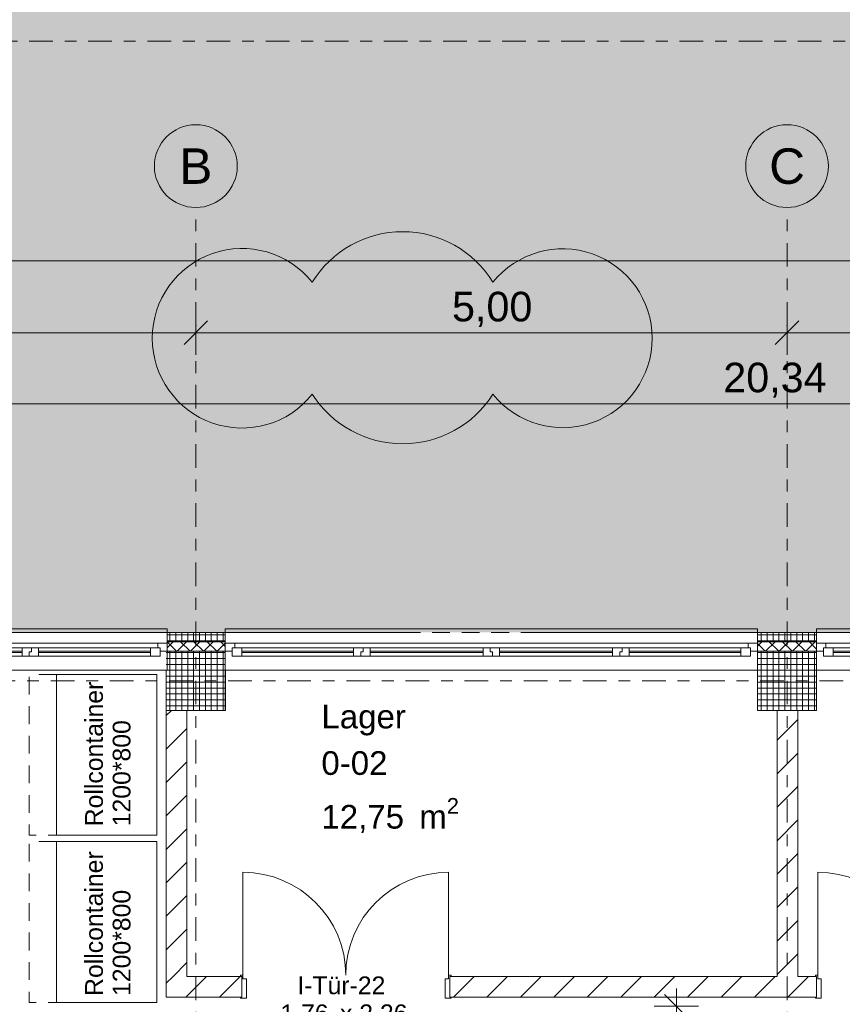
# Model space of a CAD drawing. Header units: metres. Extents: x -167 to 338, y -186 to 508.
# Tile 36 of 113: x 21 to 28, y 41 to 49. Entities that reach past the tile are written whole.
import ezdxf
from ezdxf.enums import TextEntityAlignment as Align

# ---------------------------------------------------------------- set-up
doc = ezdxf.new("R2010")
doc.units = ezdxf.units.M
doc.header["$MEASUREMENT"] = 0
for name, pattern in [('LINE_LT_20', [11, 2, -0.9, 0.1, -0.9, 4, -1, 2, -0.1]), ('Raster', [0.4, 0.2, -0.1, 0, -0.1]), ('Strichlinie eng', [0.23, 0.15, -0.08])]:
    doc.linetypes.add(name, pattern=pattern)
for name, color, linetype in [('10 Stütze', 7, 'Continuous'), ('10 Wand außen', 7, 'Continuous'), ('10 Wand innen', 7, 'Continuous'), ('20 Decke', 7, 'Continuous'), ('50 Staffage', 7, 'Continuous'), ('60 Gelände 2D Übersicht', 7, 'Continuous'), ('60 Grenzen', 7, 'Continuous'), ('80 Raum', 7, 'Continuous'), ('90 Achsraster', 7, 'Continuous'), ('94 Genehmigungsplanung Bemaßung', 7, 'Continuous'), ('PB-L-Baugrenze', 7, 'Continuous')]:
    doc.layers.add(name, color=color, linetype=linetype)
doc.styles.add('ERSTELLTER_STIL_1', font='arial.ttf')
doc.styles.add('ERSTELLTER_STIL_2', font='arial.ttf')
doc.dimstyles.new('ERSTELLTER_STIL__1', dxfattribs={"dimtxt": 0.25, "dimasz": 0.19, "dimexe": 0.18, "dimexo": 0.1, "dimgap": 0, "dimtad": 1, "dimtih": 1, "dimtoh": 1, "dimzin": 0, "dimdsep": 46, "dimtxsty": 'ERSTELLTER_STIL_1', "dimblk": 'ARROWHEAD_6', "dimblk1": 'ARROWHEAD_6', "dimblk2": 'ARROWHEAD_6', "dimcen": 0.09, "dimclrd": 7, "dimclre": 7, "dimclrt": 7, "dimazin": 0, "dimtfac": 1, "dimtdec": 4, "dimtmove": 0, "dimatfit": 3, "dimfxl": 1, "dimtolj": 1, "dimtzin": 0, "dimarcsym": 0})
doc.dimstyles.new('ERSTELLTER_STIL__2', dxfattribs={"dimtxt": 0.25, "dimasz": 0.19, "dimexe": 0.18, "dimexo": 0.1, "dimgap": 0, "dimtad": 1, "dimzin": 0, "dimdsep": 46, "dimtxsty": 'ERSTELLTER_STIL_1', "dimblk": 'ARROWHEAD_6', "dimblk1": 'ARROWHEAD_6', "dimblk2": 'ARROWHEAD_6', "dimcen": 0.09, "dimclrd": 7, "dimclre": 7, "dimclrt": 7, "dimazin": 0, "dimtfac": 1, "dimtdec": 4, "dimtmove": 0, "dimatfit": 3, "dimfxl": 1, "dimtolj": 1, "dimtzin": 0, "dimarcsym": 0})
pattern_1 = [(225, (27236.132094, 33357.27905), (-0.0565685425, 0.0565685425), []), (315, (27236.132094, 33357.27905), (0.0565685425, 0.0565685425), [])]
pattern_2 = [(0, (27236.132094, 33357.27905), (0, 0.05), []), (90, (27236.132094, 33357.27905), (-0.05, 0), [])]
pattern_3 = [(45, (27236.1321, 33357.27905), (-0.1414213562, 0.1414213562), [])]

# ---------------------------------------------------------------- blocks, each defined once
blk = doc.blocks.new('Lager_0-02_2_1', base_point=(24.7225, 42.8109))
at = {"layer": '80 Raum', "color": 7, "lineweight": 18, "insert": (23.8128, 42.5994), "char_height": 0.2, "attachment_point": 1, "style": 'ERSTELLTER_STIL_1'}
blk.add_mtext('\\A1;{\\pql;\\pt0,0.2;\\fArial|b0|i0|c0|p0;\\W1.000000;12,75\\fArial|b0|i0|c0|p0;\\W1.000000;\\A1{\\H.66x;\\S^  ;}\\fArial|b0|i0|c0|p0;\\W1.000000; m\\fArial|b0|i0|c0|p0;\\W1.000000;\\A1{\\H.66x;\\S2^  ;}}', dxfattribs=at)
at = {"layer": '80 Raum', "color": 7, "lineweight": 18, "style": 'ERSTELLTER_STIL_1'}
for tag, p in [('ROOM_NAME', (23.8128, 43.388)), ('DUMMY_850', (24.5143, 43.4337)), ('DUMMY_851', (24.3618, 43.0409)), ('ROOM_NUMBER', (23.8128, 42.9951)), ('DUMMY_852', (23.8128, 42.648))]:
    blk.add_attdef(tag, text='', height=0.2, dxfattribs=at).set_placement(p, align=Align.TOP_LEFT)
blk = doc.blocks.new('4-Flügelfenster 27_2')
at = {"layer": '10 Wand außen', "color": 7, "linetype": 'Continuous', "lineweight": 13}
for p, q in [((-2.2507, 0.16), (2.2507, 0.16)), ((-2.2507, -0.16), (-2.2507, -0.19)), ((2.2507, -0.19), (2.2507, -0.16)), ((-2.2507, -0.19), (2.2507, -0.19))]:
    blk.add_line(p, q, dxfattribs=at)
at = {"layer": '10 Wand außen', "color": 8, "linetype": 'Continuous', "lineweight": 18}
for p, q in [((-2.2507, 0), (-2.2507, 0.16)), ((2.2507, 0), (2.2507, 0.16)), ((-2.2507, -0.07), (-2.2507, 0)), ((-2.2507, -0.07), (-2.2507, 0)), ((2.2507, -0.07), (2.2507, 0)), ((2.2507, -0.07), (2.2507, 0)), ((-2.2507, -0.08), (-2.2507, -0.07)), ((-2.2507, -0.16), (-2.2507, -0.08)), ((2.2507, -0.08), (2.2507, -0.07)), ((2.2507, -0.16), (2.2507, -0.08))]:
    blk.add_line(p, q, dxfattribs=at)
at = {"layer": '10 Wand außen', "color": 7, "linetype": 'Continuous', "lineweight": 18}
for p, q in [((-2.2507, 0), (-2.1907, 0)), ((-2.1907, -0.03), (-2.1907, 0.04)), ((-2.1907, 0.04), (-2.1107, 0.04)), ((-2.1907, 0), (-2.1907, -0.03)), ((-2.1107, 0.04), (-1.1654, 0.04)), ((-2.1107, 0.04), (-2.1107, -0.03)), ((-2.1107, 0.01), (-1.1654, 0.01)), ((-1.1654, -0.03), (-1.1654, 0.04)), ((-1.1654, 0.04), (-1.1054, 0.04)), ((-1.1054, 0.04), (-1.1054, 0.005)), ((-1.1054, 0.005), (-1.1054, 0.04)), ((-1.1054, 0.04), (-1.0254, 0.04)), ((-1.1054, 0.005), (-1.0854, 0.005)), ((-1.0854, 0.005), (-1.1054, 0.005)), ((-1.0854, 0.005), (-1.0854, -0.03)), ((-1.0854, -0.03), (-1.0854, 0.005)), ((-1.0254, 0.04), (-0.07, 0.04)), ((-1.0254, 0.04), (-1.0254, -0.03)), ((-1.0254, 0.01), (-0.07, 0.01)), ((-0.07, -0.03), (-0.07, 0.04)), ((-0.07, 0.04), (0.01, 0.04)), ((0.01, 0.005), (-0.01, 0.005)), ((-0.01, 0.005), (-0.01, -0.03)), ((-0.01, -0.03), (-0.01, 0.005)), ((-0.01, 0.005), (0.01, 0.005)), ((0.01, 0.04), (0.01, 0.005)), ((0.01, 0.04), (0.07, 0.04)), ((0.01, 0.005), (0.01, 0.04)), ((0.07, 0.04), (1.0254, 0.04)), ((0.07, 0.04), (0.07, -0.03)), ((0.07, 0.01), (1.0254, 0.01)), ((1.0254, -0.03), (1.0254, 0.04)), ((1.0254, 0.04), (1.0854, 0.04)), ((1.0854, 0.04), (1.0854, 0.005)), ((1.0854, 0.005), (1.0854, 0.04)), ((1.0854, 0.04), (1.1654, 0.04)), ((1.0854, 0.005), (1.1054, 0.005)), ((1.1054, 0.005), (1.0854, 0.005)), ((1.1054, 0.005), (1.1054, -0.03)), ((1.1054, -0.03), (1.1054, 0.005)), ((1.1654, 0.04), (2.1107, 0.04)), ((1.1654, 0.04), (1.1654, -0.03)), ((1.1654, 0.01), (2.1107, 0.01)), ((2.1107, -0.03), (2.1107, 0.04)), ((2.1107, 0.04), (2.1907, 0.04)), ((2.1907, 0.04), (2.1907, -0.03)), ((2.1907, -0.03), (2.1907, 0)), ((2.1907, 0), (2.2507, 0)), ((-2.1707, -0.07), (-2.2507, -0.07)), ((-2.1907, -0.03), (-2.1707, -0.03)), ((-2.1107, -0.03), (-2.1907, -0.03)), ((-2.1707, -0.03), (-2.1707, -0.07)), ((2.1707, -0.07), (-2.1707, -0.07)), ((-1.1654, 0), (-2.1107, 0)), ((-1.1654, -0.03), (-2.1107, -0.03)), ((-1.0854, -0.03), (-1.1654, -0.03)), ((-1.0254, -0.03), (-1.0854, -0.03)), ((-0.07, 0), (-1.0254, 0)), ((-0.07, -0.03), (-1.0254, -0.03)), ((-0.01, -0.03), (-0.07, -0.03)), ((0.07, -0.03), (-0.01, -0.03)), ((1.0254, 0), (0.07, 0)), ((1.0254, -0.03), (0.07, -0.03)), ((1.1054, -0.03), (1.0254, -0.03)), ((1.1654, -0.03), (1.1054, -0.03)), ((2.1107, 0), (1.1654, 0)), ((2.1107, -0.03), (1.1654, -0.03)), ((2.1907, -0.03), (2.1107, -0.03)), ((2.1707, -0.07), (2.1707, -0.03)), ((2.1707, -0.03), (2.1907, -0.03)), ((2.2507, -0.07), (2.1707, -0.07))]:
    blk.add_line(p, q, dxfattribs=at)
at = {"layer": '10 Wand außen', "color": 7, "linetype": 'Strichlinie eng', "lineweight": 13}
blk.add_line((-2.2507, -0.16), (2.2507, -0.16), dxfattribs=at)
blk = doc.blocks.new('4-Flügelfenster 27_3')
at = {"layer": '10 Wand außen', "color": 7, "linetype": 'Continuous', "lineweight": 13}
for p, q in [((-2.2536, 0.16), (2.2536, 0.16)), ((-2.2536, -0.16), (-2.2536, -0.19)), ((2.2536, -0.19), (2.2536, -0.16)), ((-2.2536, -0.19), (2.2536, -0.19))]:
    blk.add_line(p, q, dxfattribs=at)
at = {"layer": '10 Wand außen', "color": 8, "linetype": 'Continuous', "lineweight": 18}
for p, q in [((-2.2536, 0), (-2.2536, 0.16)), ((2.2536, 0), (2.2536, 0.16)), ((-2.2536, -0.07), (-2.2536, 0)), ((-2.2536, -0.07), (-2.2536, 0)), ((2.2536, -0.07), (2.2536, 0)), ((2.2536, -0.07), (2.2536, 0)), ((-2.2536, -0.08), (-2.2536, -0.07)), ((-2.2536, -0.16), (-2.2536, -0.08)), ((2.2536, -0.08), (2.2536, -0.07)), ((2.2536, -0.16), (2.2536, -0.08))]:
    blk.add_line(p, q, dxfattribs=at)
at = {"layer": '10 Wand außen', "color": 7, "linetype": 'Continuous', "lineweight": 18}
for p, q in [((-2.2536, 0), (-2.1936, 0)), ((-2.1936, -0.03), (-2.1936, 0.04)), ((-2.1936, 0.04), (-2.1136, 0.04)), ((-2.1936, 0), (-2.1936, -0.03)), ((-2.1136, 0.04), (-1.1668, 0.04)), ((-2.1136, 0.04), (-2.1136, -0.03)), ((-2.1136, 0.01), (-1.1668, 0.01)), ((-1.1668, -0.03), (-1.1668, 0.04)), ((-1.1668, 0.04), (-1.1068, 0.04)), ((-1.1068, 0.04), (-1.1068, 0.005)), ((-1.1068, 0.005), (-1.1068, 0.04)), ((-1.1068, 0.04), (-1.0268, 0.04)), ((-1.1068, 0.005), (-1.0868, 0.005)), ((-1.0868, 0.005), (-1.1068, 0.005)), ((-1.0868, 0.005), (-1.0868, -0.03)), ((-1.0868, -0.03), (-1.0868, 0.005)), ((-1.0268, 0.04), (-0.07, 0.04)), ((-1.0268, 0.04), (-1.0268, -0.03)), ((-1.0268, 0.01), (-0.07, 0.01)), ((-0.07, -0.03), (-0.07, 0.04)), ((-0.07, 0.04), (0.01, 0.04)), ((0.01, 0.005), (-0.01, 0.005)), ((-0.01, 0.005), (-0.01, -0.03)), ((-0.01, -0.03), (-0.01, 0.005)), ((-0.01, 0.005), (0.01, 0.005)), ((0.01, 0.04), (0.01, 0.005)), ((0.01, 0.04), (0.07, 0.04)), ((0.01, 0.005), (0.01, 0.04)), ((0.07, 0.04), (1.0268, 0.04)), ((0.07, 0.04), (0.07, -0.03)), ((0.07, 0.01), (1.0268, 0.01)), ((1.0268, -0.03), (1.0268, 0.04)), ((1.0268, 0.04), (1.0868, 0.04)), ((1.0868, 0.04), (1.0868, 0.005)), ((1.0868, 0.005), (1.0868, 0.04)), ((1.0868, 0.04), (1.1668, 0.04)), ((1.0868, 0.005), (1.1068, 0.005)), ((1.1068, 0.005), (1.0868, 0.005)), ((1.1068, 0.005), (1.1068, -0.03)), ((1.1068, -0.03), (1.1068, 0.005)), ((1.1668, 0.04), (2.1136, 0.04)), ((1.1668, 0.04), (1.1668, -0.03)), ((1.1668, 0.01), (2.1136, 0.01)), ((2.1136, -0.03), (2.1136, 0.04)), ((2.1136, 0.04), (2.1936, 0.04)), ((2.1936, 0.04), (2.1936, -0.03)), ((2.1936, -0.03), (2.1936, 0)), ((2.1936, 0), (2.2536, 0)), ((-2.1736, -0.07), (-2.2536, -0.07)), ((-2.1936, -0.03), (-2.1736, -0.03)), ((-2.1136, -0.03), (-2.1936, -0.03)), ((-2.1736, -0.03), (-2.1736, -0.07)), ((2.1736, -0.07), (-2.1736, -0.07)), ((-1.1668, 0), (-2.1136, 0)), ((-1.1668, -0.03), (-2.1136, -0.03)), ((-1.0868, -0.03), (-1.1668, -0.03)), ((-1.0268, -0.03), (-1.0868, -0.03)), ((-0.07, 0), (-1.0268, 0)), ((-0.07, -0.03), (-1.0268, -0.03)), ((-0.01, -0.03), (-0.07, -0.03)), ((0.07, -0.03), (-0.01, -0.03)), ((1.0268, 0), (0.07, 0)), ((1.0268, -0.03), (0.07, -0.03)), ((1.1068, -0.03), (1.0268, -0.03)), ((1.1668, -0.03), (1.1068, -0.03)), ((2.1136, 0), (1.1668, 0)), ((2.1136, -0.03), (1.1668, -0.03)), ((2.1936, -0.03), (2.1136, -0.03)), ((2.1736, -0.07), (2.1736, -0.03)), ((2.1736, -0.03), (2.1936, -0.03)), ((2.2536, -0.07), (2.1736, -0.07))]:
    blk.add_line(p, q, dxfattribs=at)
at = {"layer": '10 Wand außen', "color": 7, "linetype": 'Strichlinie eng', "lineweight": 13}
blk.add_line((-2.2536, -0.16), (2.2536, -0.16), dxfattribs=at)
blk = doc.blocks.new('Blockrahmentür 2-Fl 27')
at = {"layer": '10 Wand innen', "color": 7, "linetype": 'Continuous', "lineweight": 18}
for p, q in [((-0.87, 0.01), (-0.87, 0.88)), ((0.87, 0.01), (0.87, 0.88)), ((-0.87, 0.01), (-0.89, 0.01)), ((-0.89, 0.01), (-0.89, 0)), ((-0.87, -0.02), (-0.87, 0.01)), ((0.87, -0.02), (0.87, 0.01)), ((0.87, 0.01), (0.89, 0.01)), ((0.89, 0.01), (0.89, 0)), ((-0.89, 0), (-0.88, 0)), ((-0.88, 0), (-0.88, -0.175)), ((-0.84, -0.02), (-0.87, -0.02)), ((-0.84, -0.185), (-0.84, -0.02)), ((0.84, -0.185), (0.84, -0.02)), ((0.84, -0.02), (0.87, -0.02)), ((0.89, 0), (0.88, 0)), ((0.88, 0), (0.88, -0.175)), ((-0.88, -0.175), (-0.89, -0.175)), ((-0.89, -0.175), (-0.89, -0.185)), ((-0.89, -0.185), (-0.84, -0.185)), ((0.89, -0.185), (0.84, -0.185)), ((0.88, -0.175), (0.89, -0.175)), ((0.89, -0.175), (0.89, -0.185))]:
    blk.add_line(p, q, dxfattribs=at)
at = {"layer": '10 Wand innen', "color": 7, "linetype": 'Continuous', "lineweight": 13}
for p, q in [((-0.88, 0), (-0.88, -0.175)), ((-0.88, 0), (-0.88, -0.175)), ((0.88, 0), (0.88, -0.175)), ((0.88, 0), (0.88, -0.175))]:
    blk.add_line(p, q, dxfattribs=at)
for centre, start, end in [((-0.87, 0.01), 0, 90), ((0.87, 0.01), 90, 180)]:
    blk.add_arc(centre, 0.87, start, end, dxfattribs=at)
blk = doc.blocks.new('T Marker 27_7')
at = {"layer": '10 Wand innen', "color": 7, "lineweight": 18, "char_height": 0.15, "attachment_point": 7, "style": 'ERSTELLTER_STIL_1'}
for s, insert in [('\\A1;{\\pql;\\pt0;\\fArial|b0|i0|c0|p0;\\W1.000000;1,76\\fArial|b0|i0|c0|p0;\\W1.000000;\\A1{\\H.66x;\\S^  ;}\\fArial|b0|i0|c0|p0;\\W1.000000; x 2,26\\fArial|b0|i0|c0|p0;\\W1.000000;\\A1{\\H.66x;\\S^  ;}}', (-0.5532, -0.4309)), ('\\A1;{\\pql;\\pt0;\\fArial|b0|i0|c0|p0;\\W1.000000;I-Tür-22\\fArial|b0|i0|c0|p0;\\W1.000000;\\fArial|b0|i0|c0|p0;\\W1.000000;\\fArial|b0|i0|c0|p0;\\W1.000000;}', (-0.41, -0.1527))]:
    blk.add_mtext(s, dxfattribs=dict(at, insert=insert))
blk = doc.blocks.new('Standard-Rastermarker_137')
at = {"layer": '90 Achsraster', "color": 14, "linetype": 'Raster', "lineweight": 18, "true_color": 0xa80000}
for q in [(0, 0), (24.7309, 0)]:
    blk.add_line((1, 0), q, dxfattribs=at)
at = {"layer": '90 Achsraster', "color": 14, "linetype": 'Continuous', "lineweight": 18, "true_color": 0xa80000, "flags": 128}
blk.add_lwpolyline([(0, 0, 1), (-0.7, 0, 1)], format="xyb", close=True, dxfattribs=at)
at = {"layer": '90 Achsraster', "color": 14, "linetype": 'Raster', "lineweight": 18, "true_color": 0xa80000}
blk.add_point((1, 0), dxfattribs=at)
blk.add_point((1, 0), dxfattribs=at)
at = {"layer": '90 Achsraster', "color": 14, "lineweight": 18, "true_color": 0xa80000, "style": 'ERSTELLTER_STIL_2'}
for tag, p in [('AC_MarkerText_1_0', (-0.5686, -0.0686)), ('AC_MarkerText_1_1', (25.8623, -0.0686))]:
    blk.add_attdef(tag, text='', height=0.3, rotation=90, dxfattribs=at).set_placement(p, align=Align.TOP_CENTER)
blk = doc.blocks.new('Großmüllcontainer 27')
at = {"layer": '50 Staffage', "color": 7, "linetype": 'Strichlinie eng', "lineweight": 13, "flags": 128}
blk.add_lwpolyline([(0.68, 0.425), (0.68, 0.655), (-0.68, 0.655), (-0.68, 0.425)], close=True, dxfattribs=at)
at = {"layer": '50 Staffage', "color": 7, "linetype": 'Continuous', "lineweight": 13, "flags": 128}
blk.add_lwpolyline([(-0.68, -0.425), (0.68, -0.425), (0.68, 0.425), (-0.68, 0.425)], close=True, dxfattribs=at)
blk = doc.blocks.new('Standard-Rastermarker_139')
at = {"layer": '90 Achsraster', "color": 14, "linetype": 'Raster', "lineweight": 18, "true_color": 0xa80000}
blk.add_line((1, 0), (45.4427, 0), dxfattribs=at)
at = {"layer": '90 Achsraster', "color": 14, "lineweight": 18, "true_color": 0xa80000, "style": 'ERSTELLTER_STIL_2'}
for tag, p in [('AC_MarkerText_1_0', (-0.35, 0.15)), ('AC_MarkerText_1_1', (46.7927, 0.15))]:
    blk.add_attdef(tag, text='', height=0.3, dxfattribs=at).set_placement(p, align=Align.TOP_CENTER)
blk = doc.blocks.new('*D448', base_point=(27236.1321, 33357.279))
at = {"layer": '94 Genehmigungsplanung Bemaßung', "color": 7, "linetype": 'Continuous', "lineweight": 13}
for p, q in [((17.3411, 46.9539), (17.3411, 47.3289)), ((58.1625, 46.9539), (58.1625, 47.3289)), ((17.4411, 47.2414), (17.2411, 47.0414)), ((58.2625, 47.2414), (58.0625, 47.0414)), ((17.3411, 47.1414), (58.1625, 47.1414))]:
    blk.add_line(p, q, dxfattribs=at)
at = {"layer": '94 Genehmigungsplanung Bemaßung', "color": 7, "lineweight": 13, "insert": (37.3228, 47.1914), "char_height": 0.25, "attachment_point": 7, "style": 'ERSTELLTER_STIL_1'}
blk.add_mtext('\\A1;{\\pql;\\fArial|b0|i0|c0|p0;\\W1.000000;40,82}', dxfattribs=at)
blk = doc.blocks.new('ARROWHEAD_6')
at = {"color": 0, "linetype": 'Continuous', "lineweight": 0}
for p, q in [((-0.5, -0.5), (0.5, 0.5)), ((0, 0), (-1, 0))]:
    blk.add_line(p, q, dxfattribs=at)
blk = doc.blocks.new('*D459', base_point=(27236.1321, 33357.279))
at = {"layer": '94 Genehmigungsplanung Bemaßung', "color": 7, "linetype": 'Continuous', "lineweight": 13}
for p, q in [((17.7511, 46.3452), (17.7511, 46.7202)), ((22.7511, 46.3452), (22.7511, 46.7202)), ((17.8511, 46.6327), (17.6511, 46.4327)), ((22.8511, 46.6327), (22.6511, 46.4327)), ((17.7511, 46.5327), (22.7511, 46.5327))]:
    blk.add_line(p, q, dxfattribs=at)
at = {"layer": '94 Genehmigungsplanung Bemaßung', "color": 7, "lineweight": 13, "insert": (19.9174, 46.5827), "char_height": 0.25, "attachment_point": 7, "style": 'ERSTELLTER_STIL_1'}
blk.add_mtext('\\A1;{\\pql;\\fArial|b0|i0|c0|p0;\\W1.000000;5,00}', dxfattribs=at)
blk = doc.blocks.new('*D460', base_point=(27236.1321, 33357.279))
at = {"layer": '94 Genehmigungsplanung Bemaßung', "color": 7, "linetype": 'Continuous', "lineweight": 13}
for p, q in [((22.7511, 46.3452), (22.7511, 46.7202)), ((27.7511, 46.3452), (27.7511, 46.7202)), ((22.8511, 46.6327), (22.6511, 46.4327)), ((27.8511, 46.6327), (27.6511, 46.4327)), ((22.7511, 46.5327), (27.7511, 46.5327))]:
    blk.add_line(p, q, dxfattribs=at)
at = {"layer": '94 Genehmigungsplanung Bemaßung', "color": 7, "lineweight": 13, "insert": (24.9174, 46.5827), "char_height": 0.25, "attachment_point": 7, "style": 'ERSTELLTER_STIL_1'}
blk.add_mtext('\\A1;{\\pql;\\fArial|b0|i0|c0|p0;\\W1.000000;5,00}', dxfattribs=at)
blk = doc.blocks.new('*D461', base_point=(27236.1321, 33357.279))
at = {"layer": '94 Genehmigungsplanung Bemaßung', "color": 7, "linetype": 'Continuous', "lineweight": 13}
for p, q in [((27.7511, 46.3452), (27.7511, 46.7202)), ((32.7511, 46.3452), (32.7511, 46.7202)), ((27.8511, 46.6327), (27.6511, 46.4327)), ((32.8511, 46.6327), (32.6511, 46.4327)), ((27.7511, 46.5327), (32.7511, 46.5327))]:
    blk.add_line(p, q, dxfattribs=at)
at = {"layer": '94 Genehmigungsplanung Bemaßung', "color": 7, "lineweight": 13, "insert": (29.9174, 46.5827), "char_height": 0.25, "attachment_point": 7, "style": 'ERSTELLTER_STIL_1'}
blk.add_mtext('\\A1;{\\pql;\\fArial|b0|i0|c0|p0;\\W1.000000;5,00}', dxfattribs=at)
blk = doc.blocks.new('*D471', base_point=(27236.1321, 33357.279))
at = {"layer": '94 Genehmigungsplanung Bemaßung', "color": 7, "linetype": 'Continuous', "lineweight": 13}
for p, q in [((17.6611, 45.7456), (17.6611, 46.1206)), ((17.7611, 46.0331), (17.5611, 45.8331)), ((38.1011, 46.0331), (37.9011, 45.8331)), ((17.5111, 45.9331), (17.6611, 45.9331)), ((17.6611, 45.9331), (38.0011, 45.9331))]:
    blk.add_line(p, q, dxfattribs=at)
at = {"layer": '94 Genehmigungsplanung Bemaßung', "color": 7, "lineweight": 13, "char_height": 0.25, "attachment_point": 7, "style": 'ERSTELLTER_STIL_1'}
for s, insert in [('\\A1;{\\pql;\\fArial|b0|i0|c0|p0;\\W1.000000;20,34}', (27.2114, 45.9831)), ('\\A1;{\\pql;\\fArial|b0|i0|c0|p0;\\W1.000000;24}', (37.5197, 45.9831))]:
    blk.add_mtext(s, dxfattribs=dict(at, insert=insert))
blk = doc.blocks.new('*D472', base_point=(27236.1321, 33357.279))
at = {"layer": '94 Genehmigungsplanung Bemaßung', "color": 7, "linetype": 'Continuous', "lineweight": 13}
for p, q in [((38.0011, 45.7456), (38.0011, 46.1206)), ((38.2411, 45.7456), (38.2411, 46.1206)), ((38.1011, 46.0331), (37.9011, 45.8331)), ((38.3411, 46.0331), (38.1411, 45.8331)), ((17.6611, 45.9331), (38.0011, 45.9331)), ((38.0011, 45.9331), (38.2411, 45.9331))]:
    blk.add_line(p, q, dxfattribs=at)
blk = doc.blocks.new('*D509', base_point=(27236.1321, 33357.279))
at = {"layer": '94 Genehmigungsplanung Bemaßung', "color": 7, "linetype": 'Continuous', "lineweight": 13}
for p, q in [((15.4411, 43.7797), (15.6411, 43.5797)), ((15.7286, 43.6797), (15.3536, 43.6797)), ((15.5411, 28.8197), (15.5411, 43.6797)), ((15.4411, 28.9197), (15.6411, 28.7197)), ((15.7286, 28.8197), (15.3536, 28.8197))]:
    blk.add_line(p, q, dxfattribs=at)
at = {"layer": '94 Genehmigungsplanung Bemaßung', "color": 7, "lineweight": 13, "char_height": 0.25, "attachment_point": 7, "rotation": 90, "style": 'ERSTELLTER_STIL_1'}
for s, insert in [('\\A1;{\\pql;\\fArial|b0|i0|c0|p0;\\W1.000000;32}', (15.4911, 43.1983)), ('\\A1;{\\pql;\\fArial|b0|i0|c0|p0;\\W1.000000;14,86}', (15.4911, 35.63))]:
    blk.add_mtext(s, dxfattribs=dict(at, insert=insert))
blk = doc.blocks.new('*D510', base_point=(27236.1321, 33357.279))
at = {"layer": '94 Genehmigungsplanung Bemaßung', "color": 7, "linetype": 'Continuous', "lineweight": 13}
for p, q in [((15.5411, 43.9997), (15.5411, 44.1497)), ((15.6411, 43.8997), (15.4411, 44.0997)), ((15.7286, 43.9997), (15.3536, 43.9997)), ((15.5411, 43.6797), (15.5411, 43.9997)), ((15.4411, 43.7797), (15.6411, 43.5797)), ((15.7286, 43.6797), (15.3536, 43.6797))]:
    blk.add_line(p, q, dxfattribs=at)
blk = doc.blocks.new('*D558', base_point=(27236.1321, 33357.279))
at = {"layer": '94 Genehmigungsplanung Bemaßung', "color": 7, "linetype": 'Continuous', "lineweight": 13}
for p, q in [((29.069, 40.8397), (29.069, 40.9897)), ((29.169, 40.7397), (28.969, 40.9397)), ((29.2565, 40.8397), (28.8815, 40.8397)), ((29.069, 28.3397), (29.069, 40.8397)), ((28.969, 28.4397), (29.169, 28.2397)), ((29.2565, 28.3397), (28.8815, 28.3397)), ((29.069, 28.1897), (29.069, 28.3397))]:
    blk.add_line(p, q, dxfattribs=at)
at = {"layer": '94 Genehmigungsplanung Bemaßung', "color": 7, "lineweight": 13, "insert": (29.019, 34.1607), "char_height": 0.25, "attachment_point": 7, "rotation": 90, "style": 'ERSTELLTER_STIL_1'}
blk.add_mtext('\\A1;{\\pql;\\fArial|b0|i0|c0|p0;\\W1.000000;12,50}', dxfattribs=at)
blk = doc.blocks.new('*D559', base_point=(27236.1321, 33357.279))
at = {"layer": '94 Genehmigungsplanung Bemaßung', "color": 7, "linetype": 'Continuous', "lineweight": 13}
for p, q in [((26.8146, 40.8397), (26.8146, 40.9897)), ((26.9146, 40.7397), (26.7146, 40.9397)), ((27.0021, 40.8397), (26.6271, 40.8397)), ((26.8146, 28.3397), (26.8146, 40.8397)), ((26.7146, 28.4397), (26.9146, 28.2397)), ((27.0021, 28.3397), (26.6271, 28.3397)), ((26.8146, 28.1897), (26.8146, 28.3397))]:
    blk.add_line(p, q, dxfattribs=at)
at = {"layer": '94 Genehmigungsplanung Bemaßung', "color": 7, "lineweight": 13, "insert": (26.7646, 34.1607), "char_height": 0.25, "attachment_point": 7, "rotation": 90, "style": 'ERSTELLTER_STIL_1'}
blk.add_mtext('\\A1;{\\pql;\\fArial|b0|i0|c0|p0;\\W1.000000;12,50}', dxfattribs=at)
blk = doc.blocks.new('Standard-Rastermarker_151')
at = {"layer": '60 Grenzen', "color": 7, "linetype": 'Raster', "lineweight": 13}
blk.add_line((1, 0), (204.9035, 0), dxfattribs=at)

msp = doc.modelspace()

# ---------------------------------------------------------------- hatches: boundary and pattern name
at = {"layer": '10 Stütze', "linetype": 'Continuous', "lineweight": 18}
h = msp.add_hatch(dxfattribs=at)
h.set_pattern_fill('Beton__Fertigteil_Träger_1D', color=8, style=0, pattern_type=2)
h.set_pattern_definition(pattern_2)
h.paths.add_polyline_path([(22.5011, 43.8397), (22.5011, 43.6797), (23.0011, 43.6797), (23.0011, 43.8397)])
h = msp.add_hatch(dxfattribs=at)
h.set_pattern_fill('Beton__Fertigteil_Träger_1D', color=8, style=0, pattern_type=2)
h.set_pattern_definition(pattern_2)
h.paths.add_polyline_path([(27.5011, 43.8397), (27.5011, 43.6797), (28.0011, 43.6797), (28.0011, 43.8397)])
h = msp.add_hatch(dxfattribs=at)
h.set_pattern_fill('Beton__Fertigteil_Träger_1D', color=8, style=0, pattern_type=2)
h.set_pattern_definition(pattern_2)
h.paths.add_polyline_path([(23.0011, 43.6797), (22.5011, 43.6797), (22.5011, 43.3397), (23.0011, 43.3397)])
h = msp.add_hatch(dxfattribs=at)
h.set_pattern_fill('Beton__Fertigteil_Träger_1D', color=8, style=0, pattern_type=2)
h.set_pattern_definition(pattern_2)
h.paths.add_polyline_path([(28.0011, 43.6797), (27.5011, 43.6797), (27.5011, 43.3397), (28.0011, 43.3397)])
at = {"layer": '10 Wand außen', "linetype": 'Continuous', "lineweight": 18}
h = msp.add_hatch(dxfattribs=at)
h.set_pattern_fill('Beton__Fertigteil_Träger_1D', color=8, style=0, pattern_type=2)
h.set_pattern_definition(pattern_2)
h.paths.add_polyline_path([(22.5084, 43.9197), (22.9997, 43.9197), (22.9997, 43.9997), (22.5084, 43.9997)])
h = msp.add_hatch(dxfattribs=at)
h.set_pattern_fill('Beton__Fertigteil_Träger_1D', color=8, style=0, pattern_type=2)
h.set_pattern_definition(pattern_2)
h.paths.add_polyline_path([(27.5011, 43.9997), (27.5011, 43.9197), (27.9997, 43.9197), (27.9997, 43.9997)])
h = msp.add_hatch(dxfattribs=at)
h.set_pattern_fill('Dämmung__hart_1_0001', color=8, style=0, pattern_type=2)
h.set_pattern_definition(pattern_1)
h.paths.add_polyline_path([(22.5084, 43.9197), (22.5084, 43.9097), (22.5084, 43.8397), (22.9997, 43.8397), (22.9997, 43.9097), (22.9997, 43.9197)])
h = msp.add_hatch(dxfattribs=at)
h.set_pattern_fill('Dämmung__hart_1_0001', color=8, style=0, pattern_type=2)
h.set_pattern_definition(pattern_1)
h.paths.add_polyline_path([(27.5011, 43.8397), (27.9997, 43.8397), (27.9997, 43.9097), (27.9997, 43.9197), (27.5011, 43.9197), (27.5011, 43.9097)])
at = {"layer": '10 Wand innen', "linetype": 'Continuous', "lineweight": 0, "true_color": 0x000000}
h = msp.add_hatch(dxfattribs=at)
h.set_pattern_fill('MW_Vormauerziegel_0001', color=18, style=0, pattern_type=2)
h.set_pattern_definition(pattern_3)
h.paths.add_polyline_path([(22.6761, 41.0917), (22.6761, 43.3397), (22.5011, 43.3397), (22.5011, 41.0917)])
h = msp.add_hatch(dxfattribs=at)
h.set_pattern_fill('MW_Vormauerziegel_0001', color=18, style=0, pattern_type=2)
h.set_pattern_definition(pattern_3)
h.paths.add_polyline_path([(27.6661, 43.3397), (27.6661, 41.0917), (27.8411, 41.0917), (27.8411, 43.3397)])
h = msp.add_hatch(dxfattribs=at)
h.set_pattern_fill('MW_Vormauerziegel_0001', color=18, style=0, pattern_type=2)
h.set_pattern_definition(pattern_3)
h.paths.add_polyline_path([(22.6761, 41.0917), (22.5011, 40.9167), (22.6761, 40.9167)])
h = msp.add_hatch(dxfattribs=at)
h.set_pattern_fill('MW_Vormauerziegel_0001', color=18, style=0, pattern_type=2)
h.set_pattern_definition(pattern_3)
h.paths.add_polyline_path([(22.5011, 41.0917), (22.5011, 40.9167), (22.6761, 41.0917)])
h = msp.add_hatch(dxfattribs=at)
h.set_pattern_fill('MW_Vormauerziegel_0001', color=18, style=0, pattern_type=2)
h.set_pattern_definition(pattern_3)
h.paths.add_polyline_path([(22.6761, 41.0917), (22.6761, 40.9167), (23.1389, 40.9167), (23.1389, 41.0917)])
h = msp.add_hatch(dxfattribs=at)
h.set_pattern_fill('MW_Vormauerziegel_0001', color=18, style=0, pattern_type=2)
h.set_pattern_definition(pattern_3)
h.paths.add_polyline_path([(24.8989, 41.0917), (24.8989, 40.9167), (28, 40.9167), (28, 41.0917)])
at = {"layer": '60 Gelände 2D Übersicht', "linetype": 'Continuous', "lineweight": 18, "true_color": 0x6d7e00}
msp.add_hatch(color=66, dxfattribs=at).paths.add_polyline_path([(2.009, 59.5109), (17.3411, 43.9997), (58.1625, 43.9997), (58.1625, 45.7491), (101.6703, 45.7491), (121.7062, 59.5109)])
at = {"layer": '60 Gelände 2D Übersicht', "linetype": 'Continuous', "lineweight": 0, "true_color": 0xe0f2cc}
msp.add_hatch(color=254, dxfattribs=at).paths.add_polyline_path([(23.7358, 46.9594, -0.560067), (25.264, 46.9594, -2.844228), (25.264, 46.0131, -0.547905), (23.7358, 46.0131, -2.85936)])

# ---------------------------------------------------------------- linework, layer by layer
at = {"layer": '10 Stütze', "color": 7, "linetype": 'Continuous', "lineweight": 13, "flags": 128}
for points in [[(23.0011, 43.8397), (22.5011, 43.8397)], [(28.0011, 43.8397), (27.5011, 43.8397)], [(22.5011, 43.6797), (22.5011, 43.3397), (23.0011, 43.3397), (23.0011, 43.6797)], [(27.5011, 43.6797), (27.5011, 43.3397), (28.0011, 43.3397), (28.0011, 43.6797)]]:
    msp.add_lwpolyline(points, dxfattribs=at)
at = {"layer": '10 Wand außen', "color": 8, "linetype": 'Continuous', "lineweight": 18}
for p, q in [((22.5084, 43.9997), (22.5084, 43.9197)), ((22.9997, 43.9997), (22.9997, 43.9197)), ((27.5011, 43.9997), (27.5011, 43.9197)), ((27.9997, 43.9997), (27.9997, 43.9197)), ((22.5084, 43.9197), (22.5084, 43.9097)), ((22.5084, 43.9097), (22.5084, 43.8397)), ((22.9997, 43.9197), (22.9997, 43.9097)), ((22.9997, 43.9097), (22.9997, 43.8397)), ((27.5011, 43.9197), (27.5011, 43.9097)), ((27.5011, 43.9097), (27.5011, 43.8397)), ((27.9997, 43.9197), (27.9997, 43.9097)), ((27.9997, 43.9097), (27.9997, 43.8397)), ((22.5084, 43.8397), (22.5084, 43.6797)), ((22.9997, 43.8397), (22.9997, 43.6797)), ((27.5011, 43.8397), (27.5011, 43.6797)), ((27.9997, 43.8397), (27.9997, 43.6797))]:
    msp.add_line(p, q, dxfattribs=at)
at = {"layer": '10 Wand außen', "color": 7, "linetype": 'Continuous', "lineweight": 13}
for p, q in [((22.5084, 43.9197), (22.9997, 43.9197)), ((27.5011, 43.9197), (27.9997, 43.9197))]:
    msp.add_line(p, q, dxfattribs=at)
at = {"layer": '10 Wand außen', "color": 7, "linetype": 'Continuous', "lineweight": 13, "flags": 128}
for points in [[(22.9997, 43.9997), (22.5084, 43.9997)], [(27.9997, 43.9997), (27.5011, 43.9997)]]:
    msp.add_lwpolyline(points, dxfattribs=at)
at = {"layer": '10 Wand innen', "color": 7, "linetype": 'Continuous', "lineweight": 13}
for p, q in [((23.1389, 41.0917), (23.1389, 40.9167)), ((24.8989, 41.0917), (24.8989, 40.9167)), ((28, 41.0917), (28, 40.9167))]:
    msp.add_line(p, q, dxfattribs=at)
at = {"layer": '10 Wand innen', "color": 7, "linetype": 'Continuous', "lineweight": 13, "flags": 128}
for points in [[(22.5011, 43.3397), (22.5011, 40.9167)], [(22.5011, 43.3397), (22.6761, 43.3397)], [(22.6761, 41.0917), (22.6761, 43.3397)], [(27.6661, 43.3397), (27.6661, 41.0917)], [(27.8411, 43.3397), (27.6661, 43.3397)], [(27.8411, 41.0917), (27.8411, 43.3397)], [(23.1389, 41.0917), (22.6761, 41.0917)], [(27.6661, 41.0917), (24.8989, 41.0917)], [(28, 41.0917), (27.8411, 41.0917)], [(22.5011, 40.9167), (22.6761, 40.9167)], [(22.6761, 40.9167), (23.1389, 40.9167)], [(24.8989, 40.9167), (28, 40.9167)]]:
    msp.add_lwpolyline(points, dxfattribs=at)
at = {"layer": '20 Decke', "color": 7, "linetype": 'Continuous', "lineweight": 13, "flags": 128}
msp.add_lwpolyline([(37.5011, 43.6797), (33.0011, 43.6797), (33.0011, 43.3397), (32.5011, 43.3397), (32.5011, 43.6797), (28.0011, 43.6797), (28.0011, 43.3397), (27.5011, 43.3397), (27.5011, 43.6797), (22.9997, 43.6797), (22.9997, 43.3397), (22.5011, 43.3397), (22.5011, 43.6797), (18.0011, 43.6797), (18.0011, 43.3397), (17.6611, 43.3397), (17.6611, 38.8397)], dxfattribs=at)
at = {"layer": '60 Gelände 2D Übersicht', "color": 7, "linetype": 'Continuous', "lineweight": 13, "flags": 128}
msp.add_lwpolyline([(23.7358, 46.9594, -0.560067), (25.264, 46.9594, -2.844228), (25.264, 46.0131, -0.547905), (23.7358, 46.0131, -2.85936)], format="xyb", close=True, dxfattribs=at)
at = {"layer": 'PB-L-Baugrenze', "color": 5, "linetype": 'LINE_LT_20', "lineweight": 18, "flags": 128}
for points in [[(7.3338, 20.3952), (7.3398, 43.9997), (98.611, 43.9997), (104.6642, 44.0001), (104.6656, 24.0001)], [(7.3338, 20.3952), (7.3398, 43.9997), (98.611, 43.9997), (104.8412, 44.0001), (104.8426, 24.0001)]]:
    msp.add_lwpolyline(points, dxfattribs=at)

# ---------------------------------------------------------------- block references
at = {"layer": '10 Wand außen', "color": 7, "linetype": 'Continuous', "lineweight": 18, "xscale": -1, "rotation": 180}
for name, p in [('4-Flügelfenster 27_3', (20.2547, 43.8397)), ('4-Flügelfenster 27_2', (25.2504, 43.8397)), ('4-Flügelfenster 27_2', (30.2504, 43.8397))]:
    msp.add_blockref(name, p, dxfattribs=at)
at = {"layer": '10 Wand innen', "color": 7, "linetype": 'Continuous', "lineweight": 18}
for p in [(24.0189, 41.0917), (28.88, 41.0917)]:
    msp.add_blockref('Blockrahmentür 2-Fl 27', p, dxfattribs=at)
at = {"layer": '10 Wand innen', "color": 7, "lineweight": 13}
msp.add_blockref('T Marker 27_7', (24.0189, 41.0917), dxfattribs=at)
at = {"layer": '50 Staffage', "color": 7, "linetype": 'Continuous', "lineweight": 13, "rotation": 90}
for p in [(21.9972, 42.9647), (21.9972, 41.5516)]:
    msp.add_blockref('Großmüllcontainer 27', p, dxfattribs=at)
at = {"layer": '60 Grenzen', "color": 7, "linetype": 'Continuous', "lineweight": 18}
msp.add_blockref('Standard-Rastermarker_151', (2.3419, 48.9991), dxfattribs=at)
at = {"layer": '80 Raum', "color": 7, "linetype": 'Continuous', "lineweight": 18}
msp.add_blockref('Lager_0-02_2_1', (24.7225, 42.8109), dxfattribs=at).add_auto_attribs({'ROOM_NAME': 'Lager', 'ROOM_NUMBER': '0-02'})
at = {"layer": '90 Achsraster', "color": 7, "linetype": 'Continuous', "lineweight": 18}
ref = msp.add_blockref('Standard-Rastermarker_137', (22.7511, 47.5916), dxfattribs=dict(at, rotation=270))
ref.add_attrib('AC_MarkerText_1', 'B', dxfattribs={"color": 14, "lineweight": 18, "true_color": 0xa80000, "height": 0.3, "rotation": 360, "style": 'ERSTELLTER_STIL_2'}).set_placement((22.7511, 48.0916), align=Align.TOP_CENTER)
ref = msp.add_blockref('Standard-Rastermarker_137', (27.7511, 47.5916), dxfattribs=dict(at, rotation=270))
ref.add_attrib('AC_MarkerText_1', 'C', dxfattribs={"color": 14, "lineweight": 18, "true_color": 0xa80000, "height": 0.3, "rotation": 360, "style": 'ERSTELLTER_STIL_2'}).set_placement((27.7511, 48.0916), align=Align.TOP_CENTER)
msp.add_blockref('Standard-Rastermarker_139', (13.5244, 43.5897), dxfattribs=at)

# ---------------------------------------------------------------- texts
at = {"layer": '50 Staffage', "color": 8, "linetype": 'Continuous', "lineweight": 18, "char_height": 0.15, "attachment_point": 1, "rotation": 90, "line_spacing_factor": 0.933748, "style": 'ERSTELLTER_STIL_1'}
for insert in [(21.8147, 42.3604), (21.8147, 40.9263)]:
    msp.add_mtext('\\A1;{\\pql;\\fArial|b0|i0|c0|p0;\\W1.000000;Rollcontainer\\P\\pql;\\fArial|b0|i0|c0|p0;\\W1.000000;1200*800}', dxfattribs=dict(at, insert=insert))

# ---------------------------------------------------------------- dimensions: what is measured, and where the dimension line sits
at = {"layer": '94 Genehmigungsplanung Bemaßung', "color": 7, "linetype": 'Continuous', "lineweight": 13}
for base, p1, p2, picture, middle in [((22.7511, 46.5327), (17.7511, 47.5416), (22.7511, 47.5916), '*D459', (20.2411, 46.7077)), ((27.7511, 46.5327), (22.7511, 47.5916), (27.7511, 47.5916), '*D460', (25.2411, 46.7077)), ((32.7511, 46.5327), (27.7511, 47.5916), (32.7511, 47.5916), '*D461', (30.2411, 46.7077)), ((58.1625, 47.1414), (17.3411, 43.9997), (58.1625, 43.9997), '*D448', (37.7416, 47.3164)), ((38.0011, 45.9331), (17.6611, 43.6097), (38.0011, 36.0897), '*D471', (27.6302, 46.1081)), ((38.2411, 45.9331), (38.0011, 36.0897), (38.2411, 36.0897), '*D472', (37.71, 46.1081))]:
    dim = msp.add_linear_dim(base=base, p1=p1, p2=p2, dimstyle='ERSTELLTER_STIL__1', dxfattribs=at)
    dim.commit()
    dim.dimension.update_dxf_attribs({"geometry": picture, "text_midpoint": middle, "dimtype": 160})
for base, p1, p2, picture, middle in [((15.5411, 43.9997), (27.7039, 43.6797), (27.5439, 43.9997), '*D510', (15.3661, 43.3886)), ((15.5411, 43.6797), (18.0011, 28.8197), (27.7039, 43.6797), '*D509', (15.3661, 36.0488)), ((26.8146, 40.8397), (23.3511, 28.3397), (23.0011, 40.8397), '*D559', (26.6396, 34.5795)), ((29.069, 40.8397), (28.3511, 28.3397), (28.0011, 40.8397), '*D558', (28.894, 34.5795))]:
    dim = msp.add_linear_dim(base=base, p1=p1, p2=p2, angle=90, dimstyle='ERSTELLTER_STIL__2', dxfattribs=at)
    dim.commit()
    dim.dimension.update_dxf_attribs({"geometry": picture, "text_midpoint": middle, "dimtype": 160, "text_rotation": 90})

doc.saveas('drawing.dxf')
